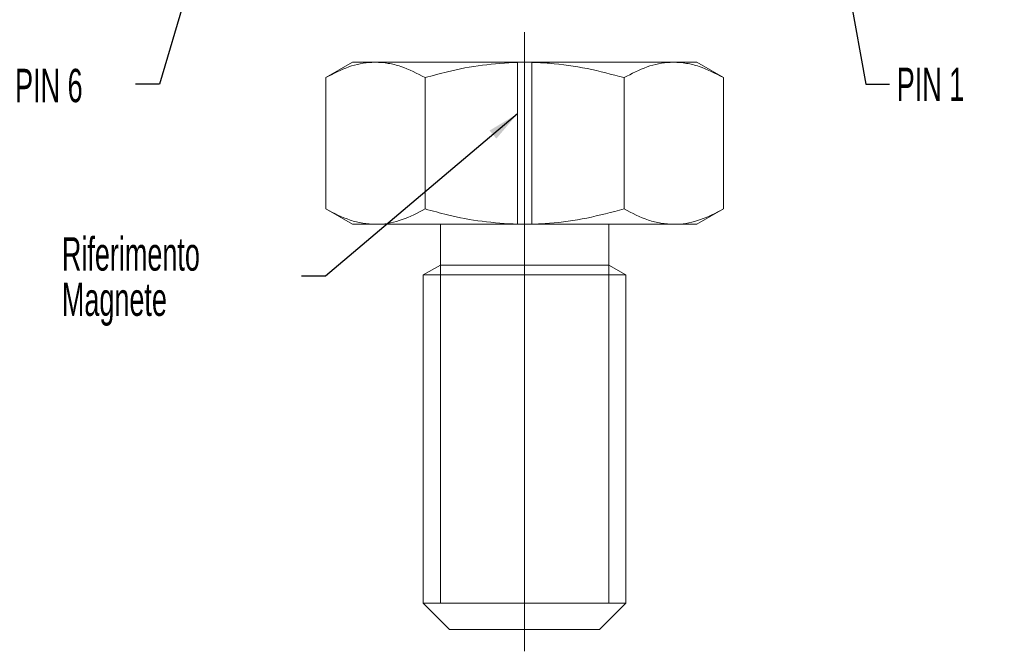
# Model space of a CAD drawing. Header units: millimetres. Extents: x 36 to 454, y 105 to 404.
# Tile 1 of 6: x 51 to 134, y 105 to 158. Entities that reach past the tile are written whole.
import ezdxf

# ---------------------------------------------------------------- set-up
doc = ezdxf.new("R2010")
doc.units = ezdxf.units.MM
doc.layers.add('LINEE_SOTTILI', color=7, linetype='Continuous')
doc.styles.add('SLDTEXTSTYLE2', font='TXT', dxfattribs={"width": 0.605})
doc.dimstyles.new('SLDDIMSTYLE4', dxfattribs={"dimtxt": 0.18, "dimasz": 2.7, "dimexe": 0, "dimexo": 0.0625, "dimgap": 0, "dimtad": 0, "dimtih": 1, "dimtoh": 1, "dimdec": 0, "dimrnd": 1e-09, "dimzin": 0, "dimdsep": 46, "dimtxsty": 'Standard', "dimsah": 1, "dimcen": 0.09, "dimadec": 0, "dimazin": 0, "dimtfac": 2.7, "dimtdec": 0, "dimtofl": 0, "dimtmove": 0, "dimatfit": 3, "dimfxl": 0, "dimfrac": 2, "dimtolj": 1, "dimtzin": 0, "dimarcsym": 0})

# ---------------------------------------------------------------- blocks, each defined once
blk = doc.blocks.new('SW_NOTE_6')
at = {"layer": 'LINEE_SOTTILI', "color": 0, "char_height": 2.8, "attachment_point": 1, "style": 'SLDTEXTSTYLE2'}
for s, insert in [('Riferimento', (-20.119, 3.273)), ('Magnete', (-20.119, -0.527))]:
    blk.add_mtext(s, dxfattribs=dict(at, insert=insert))

msp = doc.modelspace()

# ---------------------------------------------------------------- linework, layer by layer
at = {"color": 7, "linetype": 'Continuous', "lineweight": 15}
for p, q in [((79.16015, 154.35714), (76.92473, 153.06652)), ((79.16015, 154.35714), (81.09608, 154.35714)), ((81.09608, 154.35714), (93.01528, 154.35714)), ((93.01515, 154.35007), (93.01528, 154.35714)), ((93.01515, 140.76421), (93.01515, 154.35007)), ((94.20502, 154.35714), (93.01528, 154.35714)), ((94.20502, 154.35714), (94.20515, 154.35007)), ((94.20502, 154.35714), (106.12422, 154.35714)), ((94.20515, 154.35007), (94.20515, 140.76421)), ((106.12422, 154.35714), (108.06015, 154.35714)), ((110.29557, 153.06652), (108.06015, 154.35714)), ((76.92473, 142.04776), (76.92473, 153.06652)), ((85.26744, 142.04776), (85.26744, 153.06652)), ((101.95286, 142.04776), (101.95286, 153.06652)), ((110.29557, 142.04776), (110.29557, 153.06652)), ((76.92473, 142.04776), (79.16015, 140.75714)), ((108.06015, 140.75714), (110.29557, 142.04776)), ((79.16015, 140.75714), (81.09608, 140.75714)), ((81.09608, 140.75714), (93.01528, 140.75714)), ((86.55515, 140.75714), (86.55515, 137.34141)), ((93.01528, 140.75714), (93.01515, 140.76421)), ((94.20502, 140.75714), (93.01528, 140.75714)), ((94.20515, 140.76421), (94.20502, 140.75714)), ((94.20502, 140.75714), (106.12422, 140.75714)), ((100.66515, 137.34141), (100.66515, 140.75714)), ((106.12422, 140.75714), (108.06015, 140.75714)), ((86.55515, 137.34141), (85.11015, 136.50714)), ((100.66515, 137.34141), (86.55515, 137.34141)), ((102.11015, 136.50714), (100.66515, 137.34141)), ((85.11015, 136.50714), (85.11015, 108.96714)), ((102.11015, 136.50714), (85.11015, 136.50714)), ((102.11015, 108.96714), (102.11015, 136.50714)), ((85.11015, 108.96714), (87.32015, 106.75714)), ((85.11015, 108.96714), (102.11015, 108.96714)), ((99.90015, 106.75714), (102.11015, 108.96714)), ((99.90015, 106.75714), (87.32015, 106.75714))]:
    msp.add_line(p, q, dxfattribs=at)
for points, knots in [([(81.09608, 154.35714), (80.99721, 154.3556), (80.24845, 154.34393), (78.83668, 154.06205), (77.56593, 153.40038), (76.92473, 153.06652)], [0, 0, 0, 0, 0.07008803, 0.5307834, 1, 1, 1, 1]), ([(85.26744, 153.06652), (84.59006, 153.41715), (83.56861, 153.9459), (82.16572, 154.30215), (81.45339, 154.33877), (81.09608, 154.35714)], [0, 0, 0, 0, 0.49525132, 0.7468182, 1, 1, 1, 1]), ([(93.01515, 154.35007), (92.03327, 154.29237), (90.05812, 154.17629), (87.47521, 153.66976), (85.89191, 153.23715), (85.26744, 153.06652)], [0, 0, 0, 0, 0.37446737, 0.75328373, 1, 1, 1, 1]), ([(101.95286, 153.06652), (100.92912, 153.33802), (98.87231, 153.88351), (96.26609, 154.26276), (94.70184, 154.32903), (94.20515, 154.35007)], [0, 0, 0, 0, 0.40345115, 0.81058095, 1, 1, 1, 1]), ([(106.12422, 154.35714), (106.02534, 154.3556), (105.27658, 154.34393), (103.86482, 154.06205), (102.59406, 153.40038), (101.95286, 153.06652)], [0, 0, 0, 0, 0.07008803, 0.5307834, 1, 1, 1, 1]), ([(110.29557, 153.06652), (109.6182, 153.41715), (108.59675, 153.9459), (107.19386, 154.30215), (106.48152, 154.33877), (106.12422, 154.35714)], [0, 0, 0, 0, 0.49525132, 0.746818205, 1, 1, 1, 1]), ([(76.92473, 142.04776), (77.6021, 141.69713), (78.62355, 141.16838), (80.02644, 140.81213), (80.73878, 140.77551), (81.09608, 140.75714)], [0, 0, 0, 0, 0.49525132, 0.746818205, 1, 1, 1, 1]), ([(81.09608, 140.75714), (81.19495, 140.75868), (81.94372, 140.77035), (83.35548, 141.05223), (84.62624, 141.7139), (85.26744, 142.04776)], [0, 0, 0, 0, 0.07008803, 0.5307834, 1, 1, 1, 1]), ([(85.26744, 142.04776), (85.89191, 141.87713), (87.46483, 141.44736), (90.04735, 140.93964), (92.02251, 140.82288), (93.01515, 140.76421)], [0, 0, 0, 0, 0.2467166, 0.62142786, 1, 1, 1, 1]), ([(94.20515, 140.76421), (94.70184, 140.78525), (96.25553, 140.85106), (98.86187, 141.22862), (100.91883, 141.77373), (101.95286, 142.04776)], [0, 0, 0, 0, 0.189418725, 0.592523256, 1, 1, 1, 1]), ([(101.95286, 142.04776), (102.63023, 141.69713), (103.65168, 141.16838), (105.05457, 140.81213), (105.76691, 140.77551), (106.12422, 140.75714)], [0, 0, 0, 0, 0.49525132, 0.7468182, 1, 1, 1, 1]), ([(106.12422, 140.75714), (106.22309, 140.75868), (106.97185, 140.77035), (108.38362, 141.05223), (109.65437, 141.7139), (110.29557, 142.04776)], [0, 0, 0, 0, 0.07008803, 0.5307834, 1, 1, 1, 1])]:
    msp.add_open_spline(points, degree=3, knots=knots, dxfattribs=at)
at = {"layer": 'LINEE_SOTTILI', "color": 7, "lineweight": 0}
for p, q in [((93.61015, 156.89355), (93.61015, 104.92072)), ((86.55515, 137.34141), (86.55515, 108.96714)), ((100.66515, 137.34141), (100.66515, 108.96714))]:
    msp.add_line(p, q, dxfattribs=at)

# ---------------------------------------------------------------- block references
at = {"layer": 'LINEE_SOTTILI', "color": 7}
msp.add_blockref('SW_NOTE_6', (74.90295, 136.39781), dxfattribs=at)

# ---------------------------------------------------------------- texts
at = {"layer": 'LINEE_SOTTILI', "color": 7, "char_height": 2.8, "attachment_point": 1, "style": 'SLDTEXTSTYLE2'}
for s, insert in [('PIN 6', (50.85905, 153.80625)), ('PIN 1', (124.83434, 153.90031))]:
    msp.add_mtext(s, dxfattribs=dict(at, insert=insert))

# ---------------------------------------------------------------- leaders
at = {"layer": 'LINEE_SOTTILI', "color": 7}
for points in [[(68.01981, 169.47014), (62.96322, 152.50833), (60.96322, 152.50833)], [(119.22192, 169.47014), (122.23684, 152.50833), (124.23684, 152.50833)], [(93.01515, 150.03158), (76.90295, 136.39781), (74.90295, 136.39781)]]:
    msp.add_leader(points, dimstyle='SLDDIMSTYLE4', dxfattribs=at)

doc.saveas('drawing.dxf')
